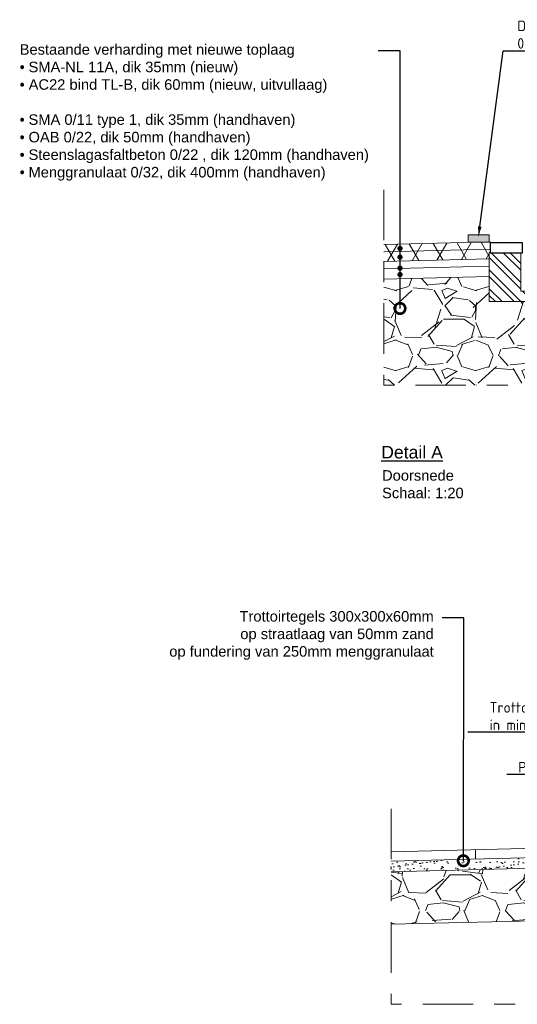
# Model space of a CAD drawing. Header units: metres. Extents: x -34 to 67, y -14 to 16.
# Tile 9 of 13: x 54.29 to 56.66, y -9.03 to -4.34. Entities that reach past the tile are written whole.
import ezdxf
from ezdxf import colors
from ezdxf.entities.mleader import LeaderData, LeaderLine
from ezdxf.math import Vec2, Vec3

# ---------------------------------------------------------------- set-up
doc = ezdxf.new("R2010")
doc.units = ezdxf.units.M
doc.linetypes.add('ACAD_ISO04W100', pattern=[30, 24, -3, 0, -3])
for name, color, linetype, lineweight in [('N-WE-AL-DETAIL-G', 7, 'Continuous', 13), ('N-WE-VH-VERHARDING_ASFALT-A-200', 7, 'Continuous', 18), ('X-XX-AL-AANKLEDING-T25', 7, 'Continuous', 25), ('X-XX-AL-AANKLEDING-T30', 7, 'Continuous', 30), ('X-XX-AL-T25', 7, 'Continuous', 25)]:
    doc.layers.add(name, color=color, linetype=linetype, lineweight=lineweight)
doc.styles.add('NLCS-ISO-M20-T25', font='NLCS-ISO.ttf', dxfattribs={"height": 0.05})
doc.styles.add('NLCS_ISO', font='arial.ttf')

# ---------------------------------------------------------------- blocks, each defined once
blk = doc.blocks.new('_DotSmall')
at = {"color": 0, "linetype": 'ByBlock', "const_width": 0.5}
blk.add_lwpolyline([(-0.0625, 0, 1), (0.0625, 0, 1)], format="xyb", close=True, dxfattribs=at)

msp = doc.modelspace()

# ---------------------------------------------------------------- hatches: boundary and pattern name
at = {"layer": 'N-WE-AL-DETAIL-G'}
h = msp.add_hatch(color=256, dxfattribs=at)
h.dxf.hatch_style = 1
h.paths.add_polyline_path([(56.47342935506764, -5.402727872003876), (56.52342935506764, -5.402727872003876), (56.52342935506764, -5.367727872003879), (56.42342935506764, -5.367727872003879), (56.42342935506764, -5.402727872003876)])
at = {"layer": 'N-WE-AL-DETAIL-G', "linetype": 'Continuous'}
h = msp.add_hatch(dxfattribs=at)
h.set_pattern_fill('STEEL', color=252, scale=0.02, angle=90, style=0)
h.set_pattern_definition([(135, (-16.71000581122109, -10.69827768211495), (-0.04490128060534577, -0.04490128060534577), []), (135, (-16.74175581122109, -10.69827768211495), (-0.04490128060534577, -0.04490128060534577), [])])
h.paths.add_polyline_path([(57.02094985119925, -5.684848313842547), (57.09174646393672, -5.684848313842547), (56.96012018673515, -5.523430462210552), (56.87322674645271, -5.52336865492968), (56.87342935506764, -5.634848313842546), (56.67342935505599, -5.634848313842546), (56.67342935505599, -5.456370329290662), (56.52342935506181, -5.452577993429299), (56.52342935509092, -5.684848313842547)])
at = {"layer": 'N-WE-AL-DETAIL-G'}
h = msp.add_hatch(dxfattribs=at)
h.set_pattern_fill('GRAVEL', color=252, scale=0.015)
h.set_pattern_definition([(228.0127875, (44.53749777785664, -19.65894466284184), (-3.048000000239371, -3.428999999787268), [0.051258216, -5.07457254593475]), (184.969741, (44.50320777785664, -19.69704466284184), (4.571999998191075, 0.3810000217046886), [0.08796070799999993, -8.70810733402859]), (132.5104471, (44.41557777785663, -19.70466466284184), (3.810000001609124, -4.190999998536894), [0.062022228, -6.140208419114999]), (267.273689, (44.26698777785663, -19.79991466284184), (0.3810000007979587, 7.619999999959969), [0.08010067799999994, -7.929965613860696]), (292.83365418, (44.26317777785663, -19.87992466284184), (-1.905000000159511, 4.571999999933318), [0.07854505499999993, -7.775971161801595]), (357.2736889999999, (44.29365777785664, -19.95231466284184), (-7.619999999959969, 0.3810000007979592), [0.08010067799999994, -7.929965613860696]), (37.69424047, (44.37366777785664, -19.95612466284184), (-4.952999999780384, -3.810000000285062), [0.105929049, -10.48696729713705]), (72.25532837, (44.45748777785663, -19.89135466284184), (2.667000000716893, 8.381999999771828), [0.100007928, -9.90078849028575]), (121.42956562, (44.48796777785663, -19.79610466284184), (-3.048000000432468, 4.952999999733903), [0.08037195, -7.956831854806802]), (175.2363583, (44.44605777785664, -19.72752466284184), (4.190999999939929, -0.3810000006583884), [0.09175699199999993, -4.496090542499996]), (222.3974378, (44.35461777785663, -19.71990466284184), (-4.571999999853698, -4.191000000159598), [0.118661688, -11.74751587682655]), (138.81407483, (44.64417777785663, -19.80372466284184), (-2.666999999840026, 2.286000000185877), [0.04050068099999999, -4.0095848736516]), (171.4692344, (44.61369777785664, -19.77705466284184), (4.953000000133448, -0.7619999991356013), [0.07705229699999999, -7.628195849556]), (225, (44.53749777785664, -19.76562466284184), (-5.329070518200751e-17, -0.3810000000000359), [0.053881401, -0.4849339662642]), (203.19859051, (44.51082777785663, -19.71990466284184), (1.905000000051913, 0.7619999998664), [0.02901619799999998, -2.872593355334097]), (291.80140949, (44.48415777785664, -19.73133466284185), (-0.3810000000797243, 1.142999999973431), [0.041034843, -2.0107129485]), (30.96375653, (44.49939777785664, -19.76943466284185), (1.143000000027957, 0.7619999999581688), [0.06664794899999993, -2.154944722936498]), (161.56505118, (44.55654777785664, -19.73514466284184), (0.7620000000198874, -0.380999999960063), [0.048193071, -1.1566347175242]), (16.389540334, (44.26317777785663, -19.73133466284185), (3.810000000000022, 1.143000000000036), [0.06751320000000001, -6.68382400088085]), (70.34617594, (44.32794777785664, -19.71228466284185), (-1.524000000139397, -4.190999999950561), [0.056639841, -5.607332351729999]), (293.19859051, (44.55654777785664, -19.65894466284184), (-0.7619999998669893, 1.905000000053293), [0.05803201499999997, -2.843577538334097]), (343.6104596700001, (44.57940777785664, -19.71228466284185), (-3.810000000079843, 1.142999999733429), [0.06751319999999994, -6.683824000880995]), (339.44395478, (44.26317777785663, -19.96755466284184), (-1.904999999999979, 0.7620000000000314), [0.06510527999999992, -3.190160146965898]), (294.7751406, (44.32413777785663, -19.99041466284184), (-1.90500000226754, 4.190999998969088), [0.05455081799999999, -5.400539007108]), (66.80140949, (44.56035777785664, -20.03994466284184), (0.7619999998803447, 1.905000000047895), [0.05803201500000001, -2.843577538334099]), (17.35402464, (44.58321777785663, -19.98660466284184), (-4.952999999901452, -1.524000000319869), [0.06386741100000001, -6.322856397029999]), (69.44395478, (44.37366777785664, -20.03994466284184), (-0.7620000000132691, -1.904999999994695), [0.03255263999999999, -3.2227127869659]), (101.309932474, (44.53749777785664, -20.03994466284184), (-0.38100000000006, 1.524000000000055), [0.01942719, -1.9232992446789]), (165.963756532, (44.53368777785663, -20.02089466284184), (1.142999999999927, -0.3809999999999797), [0.078545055, -1.49235818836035]), (186.00900596, (44.45748777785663, -20.00184466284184), (3.809999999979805, 0.381000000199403), [0.07279004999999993, -7.206204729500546]), (303.69006753, (44.49939777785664, -19.80372466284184), (-0.3810000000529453, 0.7619999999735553), [0.054948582, -1.318766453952]), (353.15722659, (44.52987777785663, -19.84944466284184), (6.477000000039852, -0.761999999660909), [0.095933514, -9.49740135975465]), (60.9453959, (44.62512777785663, -19.86087466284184), (-1.524000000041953, -2.666999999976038), [0.039226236, -3.883408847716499]), (90, (44.64417777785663, -19.82658466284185), (-0.3809999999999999, 0.3809999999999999), [0.02286, -0.35814]), (120.25643716, (44.44986777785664, -19.99041466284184), (1.523999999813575, -2.667000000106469), [0.052930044, -5.240091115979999]), (48.01278749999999, (44.42319777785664, -19.94469466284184), (3.048000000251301, 3.428999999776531), [0.102516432, -5.023314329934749]), (0, (44.49177777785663, -19.86849466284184), (0.3809999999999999, 0.3809999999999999), [0.09906, -0.28194]), (325.3048465, (44.59083777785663, -19.86849466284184), (3.81000000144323, -2.666999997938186), [0.060241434, -5.963897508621]), (254.0546040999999, (44.64036777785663, -19.90278466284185), (-0.3809999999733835, -1.524000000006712), [0.05547436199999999, -2.7182475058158]), (207.64597536, (44.62512777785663, -19.95612466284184), (-7.239000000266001, -3.809999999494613), [0.09032176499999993, -8.941869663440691]), (175.42607874, (44.54511777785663, -19.99803466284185), (-4.952999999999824, 0.3809999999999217), [0.09555441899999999, -9.459876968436])])
h.paths.add_polyline_path([(59.28345095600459, -6.066890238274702), (59.28345095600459, -5.578360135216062), (58.8040530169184, -5.566375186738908), (58.80405301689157, -5.684848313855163), (58.23573590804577, -5.684848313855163), (56.77218960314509, -5.684848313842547), (56.67342935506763, -5.682625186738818), (56.52342935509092, -5.684848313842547), (56.52342935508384, -5.566375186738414), (56.02207939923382, -5.578908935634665), (56.02207939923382, -6.082625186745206), (58.65405301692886, -6.082625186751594)])
at = {"layer": 'N-WE-AL-DETAIL-G', "lineweight": 0}
h = msp.add_hatch(dxfattribs=at)
h.set_pattern_fill('GRAVEL', color=250, scale=0.015)
h.set_pattern_definition([(228.0127875, (54.09549325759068, -8.583787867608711), (-3.048000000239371, -3.428999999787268), [0.051258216, -5.07457254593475]), (184.969741, (54.06120325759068, -8.621887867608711), (4.571999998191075, 0.3810000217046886), [0.08796070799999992, -8.708107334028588]), (132.5104471, (53.97357325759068, -8.629507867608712), (3.810000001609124, -4.190999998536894), [0.062022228, -6.140208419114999]), (267.273689, (53.82498325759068, -8.724757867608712), (0.3810000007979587, 7.619999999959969), [0.08010067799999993, -7.929965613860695]), (292.83365418, (53.82117325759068, -8.80476786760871), (-1.905000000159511, 4.571999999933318), [0.07854505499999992, -7.775971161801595]), (357.2736889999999, (53.85165325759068, -8.877157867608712), (-7.619999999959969, 0.3810000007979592), [0.08010067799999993, -7.929965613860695]), (37.69424047, (53.93166325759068, -8.88096786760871), (-4.952999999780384, -3.810000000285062), [0.105929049, -10.48696729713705]), (72.25532837, (54.01548325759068, -8.816197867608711), (2.667000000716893, 8.381999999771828), [0.100007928, -9.90078849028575]), (121.42956562, (54.04596325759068, -8.72094786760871), (-3.048000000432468, 4.952999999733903), [0.08037195, -7.956831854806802]), (175.2363583, (54.00405325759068, -8.652367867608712), (4.190999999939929, -0.3810000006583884), [0.09175699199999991, -4.496090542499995]), (222.3974378, (53.91261325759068, -8.64474786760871), (-4.571999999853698, -4.191000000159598), [0.118661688, -11.74751587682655]), (138.81407483, (54.20217325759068, -8.728567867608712), (-2.666999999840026, 2.286000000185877), [0.04050068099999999, -4.0095848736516]), (171.4692344, (54.17169325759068, -8.70189786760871), (4.953000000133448, -0.7619999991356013), [0.07705229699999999, -7.628195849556]), (225, (54.09549325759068, -8.690467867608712), (-5.329070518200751e-17, -0.3810000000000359), [0.053881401, -0.4849339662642]), (203.19859051, (54.06882325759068, -8.64474786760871), (1.905000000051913, 0.7619999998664), [0.02901619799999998, -2.872593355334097]), (291.80140949, (54.04215325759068, -8.656177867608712), (-0.3810000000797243, 1.142999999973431), [0.041034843, -2.0107129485]), (30.96375653, (54.05739325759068, -8.694277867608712), (1.143000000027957, 0.7619999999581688), [0.06664794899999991, -2.154944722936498]), (161.56505118, (54.11454325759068, -8.659987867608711), (0.7620000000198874, -0.380999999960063), [0.048193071, -1.1566347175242]), (16.389540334, (53.82117325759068, -8.656177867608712), (3.810000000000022, 1.143000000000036), [0.06751320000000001, -6.68382400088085]), (70.34617594, (53.88594325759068, -8.637127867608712), (-1.524000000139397, -4.190999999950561), [0.056639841, -5.607332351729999]), (293.19859051, (54.11454325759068, -8.583787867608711), (-0.7619999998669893, 1.905000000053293), [0.05803201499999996, -2.843577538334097]), (343.6104596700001, (54.13740325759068, -8.637127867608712), (-3.810000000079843, 1.142999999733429), [0.06751319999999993, -6.683824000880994]), (339.44395478, (53.82117325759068, -8.892397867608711), (-1.904999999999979, 0.7620000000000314), [0.0651052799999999, -3.190160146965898]), (294.7751406, (53.88213325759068, -8.915257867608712), (-1.90500000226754, 4.190999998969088), [0.05455081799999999, -5.400539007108]), (66.80140949, (54.11835325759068, -8.964787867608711), (0.7619999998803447, 1.905000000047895), [0.05803201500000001, -2.843577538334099]), (17.35402464, (54.14121325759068, -8.911447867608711), (-4.952999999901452, -1.524000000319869), [0.06386741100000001, -6.322856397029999]), (69.44395478, (53.93166325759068, -8.964787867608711), (-0.7620000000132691, -1.904999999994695), [0.03255263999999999, -3.2227127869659]), (101.309932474, (54.09549325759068, -8.964787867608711), (-0.38100000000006, 1.524000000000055), [0.01942719, -1.9232992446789]), (165.963756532, (54.09168325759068, -8.945737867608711), (1.142999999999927, -0.3809999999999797), [0.078545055, -1.49235818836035]), (186.00900596, (54.01548325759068, -8.926687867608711), (3.809999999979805, 0.381000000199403), [0.07279004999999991, -7.206204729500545]), (303.69006753, (54.05739325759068, -8.728567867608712), (-0.3810000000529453, 0.7619999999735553), [0.054948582, -1.318766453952]), (353.15722659, (54.08787325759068, -8.774287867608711), (6.477000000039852, -0.761999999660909), [0.095933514, -9.49740135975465]), (60.9453959, (54.18312325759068, -8.78571786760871), (-1.524000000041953, -2.666999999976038), [0.039226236, -3.883408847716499]), (90, (54.20217325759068, -8.751427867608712), (-0.3809999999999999, 0.3809999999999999), [0.02286, -0.35814]), (120.25643716, (54.00786325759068, -8.915257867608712), (1.523999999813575, -2.667000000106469), [0.052930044, -5.240091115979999]), (48.01278749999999, (53.98119325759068, -8.869537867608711), (3.048000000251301, 3.428999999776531), [0.102516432, -5.023314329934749]), (0, (54.04977325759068, -8.793337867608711), (0.3809999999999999, 0.3809999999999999), [0.09906, -0.28194]), (325.3048465, (54.14883325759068, -8.793337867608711), (3.81000000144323, -2.666999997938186), [0.060241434, -5.963897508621]), (254.0546040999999, (54.19836325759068, -8.827627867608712), (-0.3809999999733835, -1.524000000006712), [0.05547436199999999, -2.7182475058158]), (207.64597536, (54.18312325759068, -8.88096786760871), (-7.239000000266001, -3.809999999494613), [0.09032176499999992, -8.94186966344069]), (175.42607874, (54.10311325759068, -8.922877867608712), (-4.952999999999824, 0.3809999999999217), [0.09555441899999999, -9.459876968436])])
h.paths.add_polyline_path([(56.05646031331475, -8.395323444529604), (56.05646031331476, -8.6453234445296), (56.87788339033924, -8.62478786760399), (57.31898671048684, -8.62478786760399), (57.31898671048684, -8.884787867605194), (57.75975086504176, -8.884787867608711), (57.99403901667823, -8.8789306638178), (57.98628871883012, -8.648918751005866), (58.10775211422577, -8.648918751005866), (58.10975086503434, -8.556037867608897), (58.10775211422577, -8.476087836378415), (57.75975086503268, -8.479787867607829), (57.41212007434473, -8.479787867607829), (57.34132346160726, -8.479787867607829), (57.47294973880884, -8.318370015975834), (57.55964057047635, -8.318308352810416), (57.55964057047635, -8.26978786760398), (57.31898671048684, -8.263771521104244), (57.07833285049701, -8.26978786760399), (57.07833285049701, -8.318308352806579), (57.16502368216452, -8.318370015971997), (57.29664995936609, -8.479787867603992), (57.22585334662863, -8.479787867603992), (56.72833285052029, -8.479787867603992), (56.72833285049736, -8.378526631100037)])
at = {"layer": 'N-WE-AL-DETAIL-G'}
h = msp.add_hatch(dxfattribs=at)
h.set_pattern_fill('AR-SAND', color=252, scale=0.001)
h.set_pattern_definition([(37.50000000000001, (48.56373135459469, -22.84175154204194), (-0.001600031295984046, 0.04894132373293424), [0, -0.038608, 0, -0.04318, 0, -0.041275]), (7.499999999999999, (48.56373135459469, -22.84175154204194), (0.04495232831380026, 0.07168251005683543), [0, -0.020828, 0, -0.034798, 0, -0.013335]), (327.5, (48.53248935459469, -22.84175154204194), (0.0790992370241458, 0.0001437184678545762), [0, -0.0127, 0, -0.04572, 0, -0.05969]), (317.5, (48.53248935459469, -22.84175154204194), (0.07635564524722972, 0.02229293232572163), [0, -0.00635, 0, -0.029972, 0, -0.03429])])
h.paths.add_polyline_path([(56.05646031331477, -8.345323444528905), (56.05646031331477, -8.395323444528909), (56.72833285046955, -8.378526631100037), (56.72833285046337, -8.351262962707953), (56.87788339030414, -8.355043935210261), (56.87788339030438, -8.324787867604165)])
at = {"layer": 'N-WE-VH-VERHARDING_ASFALT-A-200'}
h = msp.add_hatch(dxfattribs=at)
h.set_pattern_fill('AVH-ASFALT', color=256, scale=0.1, pattern_type=2)
h.set_pattern_definition([(59.99999999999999, (53.45919728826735, -5.762980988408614), (-0.08660254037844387, 0.05000000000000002), []), (120, (53.45919728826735, -5.762980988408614), (-0.08660254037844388, -0.04999999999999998), [])])
h.paths.add_polyline_path([(56.02207939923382, -5.413908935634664), (56.02207939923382, -5.493908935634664), (56.52342935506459, -5.481375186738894), (56.52342935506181, -5.469100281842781), (56.5292106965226, -5.454474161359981), (56.52892798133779, -5.401237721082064)])

# ---------------------------------------------------------------- linework, layer by layer
at = {"layer": 'N-WE-AL-DETAIL-G', "linetype": 'ACAD_ISO04W100', "ltscale": 0.01, "flags": 128}
for points in [[(56.02207939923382, -5.152912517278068), (56.02207939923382, -6.082625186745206), (59.28345095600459, -6.082625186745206), (59.28345095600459, -5.219286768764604)], [(56.05646031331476, -8.095862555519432), (56.05646031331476, -9.02557522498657), (59.68535593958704, -9.02557522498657), (59.68535593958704, -8.162236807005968)]]:
    msp.add_lwpolyline(points, dxfattribs=at)
at = {"layer": 'N-WE-AL-DETAIL-G'}
msp.add_lwpolyline([(56.47342935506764, -5.402727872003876), (56.52342935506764, -5.402727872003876), (56.52342935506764, -5.367727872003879), (56.42342935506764, -5.367727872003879), (56.42342935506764, -5.402727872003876)], close=True, dxfattribs=at)
for points in [[(56.52892798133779, -5.401237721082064), (56.02207939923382, -5.413908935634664)], [(56.5292106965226, -5.436230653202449), (56.02207939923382, -5.448908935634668)], [(56.87788339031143, -8.27978786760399), (56.05646031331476, -8.300323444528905)], [(56.87788339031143, -8.32478786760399), (56.05646031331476, -8.345323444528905)], [(56.72833285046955, -8.378526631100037), (56.05646031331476, -8.395323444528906)]]:
    msp.add_lwpolyline(points, dxfattribs=at)
at = {"layer": 'N-WE-AL-DETAIL-G', "const_width": 0.0125}
for points in [[(56.09267410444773, -5.432042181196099, 1), (56.10517410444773, -5.432042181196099, 1)], [(56.09267410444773, -5.47357389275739, 1), (56.10517410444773, -5.47357389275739, 1)], [(56.09267410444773, -5.525974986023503, 1), (56.10517410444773, -5.525974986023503, 1)], [(56.09267410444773, -5.556637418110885, 1), (56.10517410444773, -5.556637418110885, 1)]]:
    msp.add_lwpolyline(points, format="xyb", close=True, dxfattribs=at)
at = {"layer": 'N-WE-AL-DETAIL-G', "linetype": 'Continuous'}
msp.add_lwpolyline([(57.02094985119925, -5.684848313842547), (57.09174646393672, -5.684848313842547), (56.96012018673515, -5.523430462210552), (56.87322674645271, -5.52336865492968), (56.87342935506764, -5.634848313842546), (56.67342935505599, -5.634848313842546), (56.67342935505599, -5.456370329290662), (56.52342935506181, -5.452577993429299), (56.52342935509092, -5.684848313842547)], close=True, dxfattribs=at)
at = {"layer": 'N-WE-AL-DETAIL-G', "color": 252}
for points in [[(56.02207939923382, -5.493908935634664), (56.52342935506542, -5.481375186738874)], [(56.02207939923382, -5.528908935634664), (56.52342935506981, -5.516375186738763)], [(56.02207939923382, -5.578908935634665), (56.52342935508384, -5.566375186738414)], [(59.68535593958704, -8.836647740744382), (58.10975086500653, -8.876037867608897), (57.75975086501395, -8.884787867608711), (57.31898671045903, -8.884787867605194), (57.31898671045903, -8.62478786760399), (56.87788339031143, -8.62478786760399), (56.05646031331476, -8.645323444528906)]]:
    msp.add_lwpolyline(points, dxfattribs=at)
at = {"layer": 'N-WE-AL-DETAIL-G', "color": 13}
msp.add_lwpolyline([(56.45735221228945, -8.290301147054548), (56.45847650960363, -8.335273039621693)], dxfattribs=at)
at = {"layer": 'X-XX-AL-T25'}
msp.add_lwpolyline([(56.5292106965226, -5.40447416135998), (56.6792106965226, -5.40447416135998), (56.6792106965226, -5.454474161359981), (56.5292106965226, -5.454474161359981)], close=True, dxfattribs=at)

# ---------------------------------------------------------------- texts
at = {"layer": 'X-XX-AL-AANKLEDING-T25', "insert": (56.01354380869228, -6.486269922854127), "char_height": 0.05, "width": 0.9756932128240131, "attachment_point": 1, "style": 'NLCS_ISO'}
msp.add_mtext('Doorsnede\\PSchaal: 1:20', dxfattribs=at)
at = {"layer": 'X-XX-AL-AANKLEDING-T30', "style": 'NLCS_ISO'}
msp.add_text('%%UDetail A', height=0.06, dxfattribs=at).set_placement((56.00938916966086, -6.430680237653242))

# ---------------------------------------------------------------- leaders
at = {"layer": 'X-XX-AL-AANKLEDING-T25'}
ml = msp.add_multileader_mtext('Standard', dxfattribs=at)
ml.set_content('Bestaande verharding met nieuwe toplaag\\P{\\fSymbol|b0|i0|c2|p18;· }SMA-NL 11A, dik 35mm (nieuw)\\P\\pq*;{\\fSymbol|b0|i0|c2|p18;·} AC22 bind TL-B, dik 60mm (nieuw, uitvullaag)\\P\\pql;\\P\\pq*;{\\fSymbol|b0|i0|c2|p18;\\C252;· \\fArial|b0|i0|c0|p34;SMA 0/11 type 1, dik 35mm (handhaven)\\P\\pql;\\fSymbol|b0|i0|c2|p18;· \\fArial|b0|i0|c0|p34;OAB 0/22, dik 50mm (handhaven)\\P\\fSymbol|b0|i0|c2|p18;· \\fArial|b0|i0|c0|p34;Steenslagasfaltbeton 0/22 , dik 120mm (handhaven)\\P\\fSymbol|b0|i0|c2|p18;· \\fArial|b0|i0|c0|p34;Menggranulaat 0/32, dik 400mm (handhaven)}', color=256, style='NLCS_ISO')
ml.set_leader_properties()
ml.set_arrow_properties(name='DOTSMALL')
ml.build(insert=Vec2(0, 0))
ml.multileader.update_dxf_attribs({"arrow_head_size": 0.1})
ctx = ml.context
ctx.base_point, ctx.char_height, ctx.arrow_head_size, ctx.landing_gap_size, ctx.plane_origin = Vec3(54.24989506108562, -4.493533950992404), 0.05, 0.1, 0.04000000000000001, Vec3(55.68841080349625, -4.713341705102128)
notes = []
notes.append((ctx, [(1, (1, 1, 0), (56.09892410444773, -4.493533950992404), (-1, 0), 0.1037228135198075, [(0, [(56.09892410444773, -5.717491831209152)], 0, [])])]))
ctx.mtext.insert, ctx.mtext.flow_direction = Vec3(54.28989506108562, -4.461184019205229), 5
ml = msp.add_multileader_mtext('Standard', dxfattribs=at)
ml.set_content('Trottoirtegels 300x300x60mm\\Pop straatlaag van 50mm zand\\Pop fundering van 250mm menggranulaat', color=256, style='NLCS_ISO')
ml.set_leader_properties()
ml.set_arrow_properties(name='DOTSMALL')
ml.build(insert=Vec2(0, 0))
ml.multileader.update_dxf_attribs({"dogleg_length": 0.1037228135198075, "arrow_head_size": 0.1})
ctx = ml.context
ctx.base_point, ctx.char_height, ctx.arrow_head_size, ctx.landing_gap_size, ctx.plane_origin = Vec3(54.96413530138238, -7.188419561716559), 0.05, 0.1, 0.04000000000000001, Vec3(54.19449541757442, -7.8267088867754)
ctx.text_align_type = 2
notes.append((ctx, [(0, (1, 1, 0), (56.40314460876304, -7.188419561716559), (-1, 0), 0.1037228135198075, [(0, [(56.40021382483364, -8.343179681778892)], 0, [])])]))
ctx.mtext.insert, ctx.mtext.alignment, ctx.mtext.flow_direction = Vec3(56.25942179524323, -7.156069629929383), 3, 5
at = {"layer": 'X-XX-AL-T25'}
ml = msp.add_multileader_mtext('Standard', dxfattribs=at)
ml.set_content('Doorgetrokken streep\\P0,10m breed', color=256, style='NLCS-ISO-M20-T25')
ml.set_leader_properties(color=256, linetype='ByLayer', lineweight=-1)
ml.build(insert=Vec2(0, 0))
ml.multileader.update_dxf_attribs({"text_left_attachment_type": 5, "text_right_attachment_type": 5, "dogleg_length": 0.05, "arrow_head_size": 0.05})
ctx = ml.context
ctx.base_point, ctx.char_height, ctx.arrow_head_size, ctx.landing_gap_size, ctx.plane_origin = Vec3(56.63905792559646, -4.492372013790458), 0.05, 0.05, 0.018, Vec3(58.36909327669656, -7.194843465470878)
ctx.left_attachment, ctx.right_attachment = 5, 5
notes.append((ctx, [(0, (1, 1, 0), (56.58905792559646, -4.492372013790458), (1, 0), 0.05, [(0, [(56.47180751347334, -5.377667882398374)], 0, [])])]))
ctx.mtext.insert, ctx.mtext.flow_direction = Vec3(56.65705792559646, -4.349038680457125), 5
ml = msp.add_multileader_mtext('Standard', dxfattribs=at)
ml.set_content('Trottoirband 130/150x250mm\\Pin min. 50mm beton C20/25', color=256, style='NLCS-ISO-M20-T25')
ml.set_leader_properties(color=256, linetype='ByLayer', lineweight=-1)
ml.build(insert=Vec2(0, 0))
ml.multileader.update_dxf_attribs({"text_left_attachment_type": 5, "text_right_attachment_type": 5, "dogleg_length": 0.05, "arrow_head_size": 0.05})
ctx = ml.context
ctx.base_point, ctx.char_height, ctx.arrow_head_size, ctx.landing_gap_size, ctx.plane_origin = Vec3(56.50731528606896, -7.732613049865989), 0.05, 0.05, 0.018, Vec3(59.48137974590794, -9.675958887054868)
ctx.left_attachment, ctx.right_attachment = 5, 5
notes.append((ctx, [(1, (1, 1, 0), (57.45331528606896, -7.732613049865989), (-1, 0), 0.05, [(0, [(57.69482375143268, -8.258022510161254)], 0, [])])]))
ctx.mtext.insert, ctx.mtext.flow_direction = Vec3(56.52531528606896, -7.589279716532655), 5
ml = msp.add_multileader_mtext('Standard', dxfattribs=at)
ml.set_content('Printbeton 0,20m', color=256, style='NLCS-ISO-M20-T25')
ml.set_leader_properties(color=256, linetype='ByLayer', lineweight=-1)
ml.build(insert=Vec2(0, 0))
ml.multileader.update_dxf_attribs({"text_left_attachment_type": 5, "text_right_attachment_type": 5, "dogleg_length": 0.05, "arrow_head_size": 0.05})
ctx = ml.context
ctx.base_point, ctx.char_height, ctx.arrow_head_size, ctx.landing_gap_size, ctx.plane_origin = Vec3(56.64308625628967, -7.932950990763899), 0.05, 0.05, 0.018, Vec3(59.26611614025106, -10.04144715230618)
ctx.left_attachment, ctx.right_attachment = 5, 5
notes.append((ctx, [(1, (1, 1, 0), (57.23658625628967, -7.932950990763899), (-1, 0), 0.05, [(0, [(57.36883037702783, -8.224271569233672)], 0, [])])]))
ctx.mtext.insert, ctx.mtext.flow_direction = Vec3(56.66108625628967, -7.872950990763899), 5
for ctx, leaders in notes:
    for number, flags, end, landing, length, lines in leaders:
        leader = LeaderData()
        leader.index, (leader.has_last_leader_line, leader.has_dogleg_vector, leader.attachment_direction) = number, flags
        leader.last_leader_point, leader.dogleg_vector, leader.dogleg_length = Vec3(end), Vec3(landing), length
        for number, points, colour, breaks in lines:
            line = LeaderLine()
            line.index, line.vertices, line.color, line.breaks = number, Vec3.list(points), colors.encode_raw_color(colour), breaks
            leader.lines.append(line)
        ctx.leaders.append(leader)

doc.saveas('drawing.dxf')
